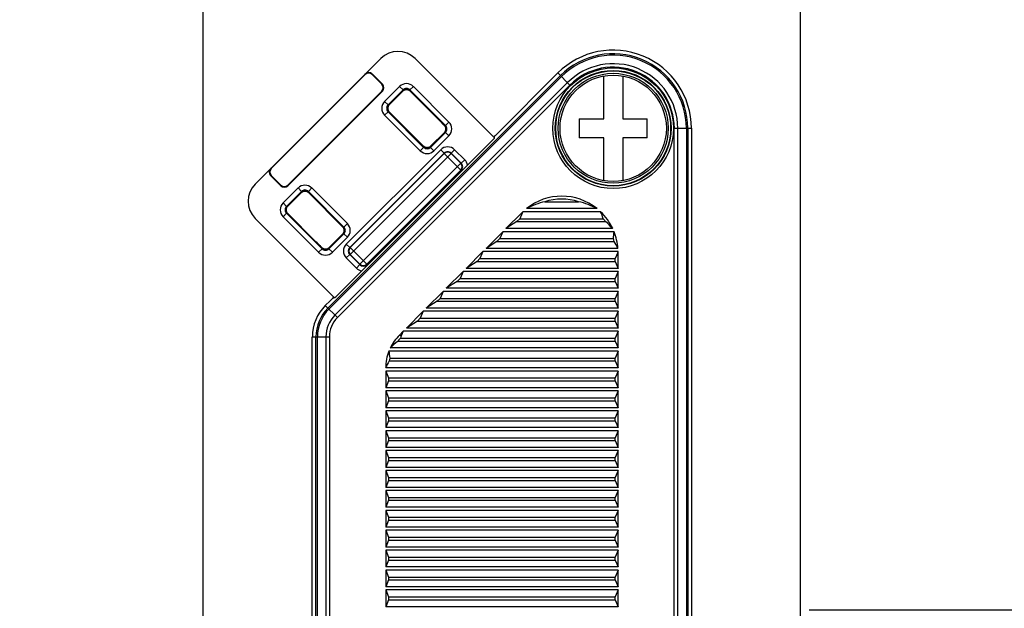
# Model space of a CAD drawing. Header units: inches. Extents: x 0 to 22, y 0 to 17.
# Tile 33 of 36: x 10.9 to 12.9, y 12.9 to 14.1. Entities that reach past the tile are written whole.
import ezdxf

# ---------------------------------------------------------------- set-up
doc = ezdxf.new("R2010")
doc.units = ezdxf.units.IN
doc.header["$LTSCALE"] = 1.21
doc.header["$MEASUREMENT"] = 0
doc.layers.get('0').update_dxf_attribs({"linetype": 'CONTINUOUS'})
doc.layers.add('DIMENSIONS', color=7, linetype='CONTINUOUS')
doc.styles.get("Standard").update_dxf_attribs({"font": 'txt', "width": 0.8})
doc.dimstyles.new('DIMSTYLE_1', dxfattribs={"dimtxt": 0.125, "dimasz": 0.18, "dimexe": 0.125, "dimexo": 0.0625, "dimgap": 0.0625, "dimtad": 0, "dimtih": 1, "dimtoh": 1, "dimzin": 4, "dimdsep": 46, "dimtxsty": 'STANDARD', "dimblk": '_FILLED', "dimblk1": '_FILLED', "dimblk2": '_FILLED', "dimcen": 0.09, "dimadec": 0, "dimazin": 0, "dimtp": 0.001, "dimtm": 0.001, "dimtfac": 1, "dimtofl": 0, "dimtmove": 0, "dimatfit": 3, "dimldrblk": '_FILLED', "dimfxl": 1, "dimtolj": 1, "dimtzin": 4, "dimarcsym": 0})

# ---------------------------------------------------------------- blocks, each defined once
blk = doc.blocks.new('_FILLED')
at = {"color": 0, "linetype": 'BYBLOCK'}
blk.add_solid([(0, 0), (-1, 0.174), (-1, -0.174)], dxfattribs=at)
blk = doc.blocks.new('*D9')
at = {"layer": 'DIMENSIONS', "color": 2, "linetype": 'CONTINUOUS'}
for p, q in [((13.242, 12.9158), (13.242, 13.2758)), ((12.5106, 12.9158), (13.367, 12.9158)), ((12.4645, 12.3169), (13.367, 12.3169)), ((13.242, 12.3169), (13.242, 11.9569))]:
    blk.add_line(p, q, dxfattribs=at)
at = {"layer": 'DIMENSIONS', "color": 2, "linetype": 'CONTINUOUS', "xscale": 0.18, "yscale": 0.18, "zscale": 0.18}
for p, rotation in [((13.242, 12.9158), 270), ((13.242, 12.3169), 90)]:
    blk.add_blockref('_FILLED', p, dxfattribs=dict(at, rotation=rotation))
at = {"layer": 'DIMENSIONS', "color": 2, "linetype": 'CONTINUOUS', "insert": (13.242, 12.6789), "char_height": 0.125, "width": 1.025, "attachment_point": 2, "line_spacing_factor": 0.9}
blk.add_mtext('.60{\\Ftxt.shx;\\W1.000000;\\H0.125000; }[15.2]', dxfattribs=at)
blk = doc.blocks.new('*D11')
at = {"layer": 'DIMENSIONS', "color": 2, "linetype": 'CONTINUOUS'}
for p, q in [((11.2624, 12.2883), (11.2624, 14.9435)), ((12.493, 12.2883), (12.493, 14.9435)), ((11.2624, 14.8185), (10.8853, 14.8185)), ((12.493, 14.8185), (12.853, 14.8185))]:
    blk.add_line(p, q, dxfattribs=at)
at = {"layer": 'DIMENSIONS', "color": 2, "linetype": 'CONTINUOUS', "xscale": 0.18, "yscale": 0.18, "zscale": 0.18}
blk.add_blockref('_FILLED', (11.2624, 14.8185), dxfattribs=at)
at = {"layer": 'DIMENSIONS', "color": 2, "linetype": 'CONTINUOUS', "xscale": 0.18, "yscale": 0.18, "zscale": 0.18, "rotation": 180}
blk.add_blockref('_FILLED', (12.493, 14.8185), dxfattribs=at)
at = {"layer": 'DIMENSIONS', "color": 2, "linetype": 'CONTINUOUS', "insert": (10.8228, 14.881), "char_height": 0.125, "width": 1.325, "attachment_point": 3, "line_spacing_factor": 0.9}
blk.add_mtext('(1.23{\\Ftxt.shx;\\W1.000000;\\H0.125000; }[31.3])', dxfattribs=at)

msp = doc.modelspace()

# ---------------------------------------------------------------- linework, layer by layer
at = {"color": 7, "linetype": 'CONTINUOUS'}
for p, q in [((11.3697, 13.7929), (11.6283, 14.0515)), ((11.8617, 13.8889), (11.699, 14.0515)), ((11.5962, 14.0185), (11.4027, 13.825)), ((11.5194, 13.5375), (11.9984, 14.0165)), ((11.5215, 13.5354), (12.0005, 14.0144)), ((11.5962, 14.0185), (11.5965, 14.0197)), ((11.6104, 14.0185), (11.6106, 14.0197)), ((11.6304, 13.9985), (11.6104, 14.0185)), ((11.6106, 14.0197), (11.6319, 13.9985)), ((11.8685, 13.8973), (11.9931, 14.0218)), ((12.018, 13.9969), (11.9931, 14.0218)), ((12.0875, 13.9274), (12.0875, 14.0157)), ((12.1265, 14.0157), (12.1265, 13.9274)), ((12.013, 14.0019), (11.534, 13.5229)), ((12.018, 13.9969), (11.539, 13.5179)), ((11.6304, 13.9985), (11.6319, 13.9985)), ((11.6363, 13.9631), (11.6672, 13.994)), ((11.6672, 13.994), (11.6743, 13.987)), ((11.6955, 13.994), (11.6884, 13.987)), ((11.6955, 13.994), (11.7688, 13.9207)), ((11.4368, 13.7908), (11.6304, 13.9844)), ((11.4368, 13.7893), (11.6319, 13.9844)), ((11.6304, 13.9844), (11.6319, 13.9844)), ((11.6434, 13.9561), (11.6743, 13.987)), ((11.6743, 13.9847), (11.6456, 13.9561)), ((11.6743, 13.987), (11.6743, 13.9847)), ((11.6743, 13.9847), (11.6743, 13.9847)), ((11.6875, 13.9856), (11.6884, 13.9847)), ((11.6884, 13.987), (11.6884, 13.9847)), ((11.6884, 13.987), (11.7617, 13.9136)), ((11.6884, 13.9847), (11.6884, 13.9847)), ((11.6884, 13.9847), (11.7481, 13.9251)), ((11.6363, 13.9631), (11.6434, 13.9561)), ((11.6434, 13.9561), (11.6456, 13.9561)), ((11.6448, 13.9551), (11.6456, 13.9561)), ((11.6456, 13.9561), (11.6456, 13.9561)), ((11.6363, 13.9349), (11.6434, 13.9419)), ((11.7096, 13.8615), (11.6363, 13.9349)), ((11.7167, 13.8686), (11.6434, 13.9419)), ((11.6434, 13.9419), (11.6456, 13.9419)), ((11.6456, 13.9419), (11.6456, 13.9419)), ((11.6456, 13.9419), (11.7167, 13.8708)), ((11.7455, 13.9276), (11.7455, 13.9276)), ((11.7481, 13.9251), (11.7505, 13.9226)), ((11.7504, 13.9227), (11.7576, 13.9151)), ((11.7505, 13.9226), (11.752, 13.9211)), ((11.752, 13.9211), (11.7539, 13.9191)), ((11.7539, 13.9191), (11.755, 13.9179)), ((11.755, 13.9179), (11.756, 13.9169)), ((11.756, 13.9169), (11.7568, 13.916)), ((11.7568, 13.916), (11.7573, 13.9155)), ((11.7573, 13.9155), (11.7576, 13.9152)), ((11.7608, 13.912), (11.7576, 13.9152)), ((11.7617, 13.9136), (11.7595, 13.9136)), ((11.7602, 13.9127), (11.7595, 13.9136)), ((11.7607, 13.9121), (11.7602, 13.9127)), ((11.7605, 13.9123), (11.7607, 13.9122)), ((11.7688, 13.9207), (11.7617, 13.9136)), ((12.037, 13.9274), (12.037, 13.8884)), ((12.037, 13.9274), (12.0875, 13.9274)), ((12.1265, 13.9274), (12.177, 13.9274)), ((12.177, 13.8884), (12.177, 13.9274)), ((11.7308, 13.8708), (11.7595, 13.8995)), ((11.7617, 13.8995), (11.7308, 13.8686)), ((11.7688, 13.8924), (11.7379, 13.8615)), ((11.7602, 13.9002), (11.7595, 13.8995)), ((11.7595, 13.8995), (11.7595, 13.8995)), ((11.7617, 13.8995), (11.7595, 13.8995)), ((11.7688, 13.8924), (11.7617, 13.8995)), ((11.7624, 13.9071), (11.7624, 13.9062)), ((11.8617, 13.89), (11.8617, 13.887)), ((12.0875, 13.8884), (12.037, 13.8884)), ((12.0875, 13.8002), (12.0875, 13.8884)), ((12.1265, 13.8884), (12.1265, 13.8002)), ((12.177, 13.8884), (12.1265, 13.8884)), ((12.2328, 12.3458), (12.2328, 13.9079)), ((12.2328, 13.9079), (12.268, 13.9079)), ((12.2399, 12.3458), (12.2399, 13.9079)), ((12.2576, 13.9079), (12.2576, 12.3458)), ((12.2605, 13.9079), (12.2605, 12.3458)), ((12.268, 13.9079), (12.268, 12.3458)), ((11.5414, 13.5664), (11.8548, 13.8798)), ((11.7096, 13.8615), (11.7167, 13.8686)), ((11.7167, 13.8708), (11.7167, 13.8708)), ((11.7167, 13.8686), (11.7167, 13.8708)), ((11.7176, 13.87), (11.7167, 13.8708)), ((11.7308, 13.8686), (11.7308, 13.8708)), ((11.7308, 13.8708), (11.7308, 13.8708)), ((11.7379, 13.8615), (11.7308, 13.8686)), ((11.7521, 13.8638), (11.5574, 13.6691)), ((11.7591, 13.8567), (11.5645, 13.6621)), ((11.7591, 13.856), (11.5652, 13.6621)), ((11.5652, 13.6479), (11.7733, 13.856)), ((11.7521, 13.8638), (11.7591, 13.8567)), ((11.7591, 13.856), (11.7591, 13.8567)), ((11.7934, 13.8217), (11.7591, 13.856)), ((11.7803, 13.8638), (11.7733, 13.8567)), ((11.7733, 13.856), (11.7733, 13.8567)), ((11.7941, 13.8359), (11.7733, 13.8567)), ((11.7934, 13.8359), (11.7733, 13.856)), ((11.8012, 13.8429), (11.7803, 13.8638)), ((11.5853, 13.6278), (11.7934, 13.8359)), ((11.7934, 13.8359), (11.7941, 13.8359)), ((11.8012, 13.8429), (11.7941, 13.8359)), ((11.4027, 13.825), (11.4015, 13.8247)), ((11.4027, 13.8108), (11.4015, 13.8106)), ((11.4015, 13.8106), (11.4227, 13.7893)), ((11.4027, 13.8108), (11.4227, 13.7908)), ((11.5995, 13.6278), (11.7934, 13.8217)), ((11.5995, 13.6271), (11.7941, 13.8217)), ((11.7934, 13.8217), (11.7941, 13.8217)), ((11.7954, 13.8204), (11.7941, 13.8217)), ((11.4227, 13.7908), (11.4227, 13.7893)), ((11.4368, 13.7908), (11.4368, 13.7893)), ((11.4272, 13.754), (11.4581, 13.7849)), ((11.4342, 13.7469), (11.4651, 13.7778)), ((11.4651, 13.7756), (11.4365, 13.7469)), ((11.4581, 13.7849), (11.4651, 13.7778)), ((11.4651, 13.7778), (11.4651, 13.7756)), ((11.4651, 13.7756), (11.4651, 13.7756)), ((11.4783, 13.7764), (11.4793, 13.7756)), ((11.4863, 13.7849), (11.4793, 13.7778)), ((11.4793, 13.7778), (11.4793, 13.7756)), ((11.4793, 13.7778), (11.5526, 13.7045)), ((11.4793, 13.7756), (11.4793, 13.7756)), ((11.5504, 13.7045), (11.4793, 13.7756)), ((11.4863, 13.7849), (11.5596, 13.7116)), ((11.4272, 13.754), (11.4342, 13.7469)), ((11.4342, 13.7469), (11.4365, 13.7469)), ((11.4356, 13.746), (11.4365, 13.7469)), ((11.4365, 13.7469), (11.4365, 13.7469)), ((11.9662, 13.7566), (12.0357, 13.7566)), ((11.4272, 13.7257), (11.4342, 13.7328)), ((11.5076, 13.6595), (11.4342, 13.7328)), ((11.4342, 13.7328), (11.4365, 13.7328)), ((11.4365, 13.7328), (11.4365, 13.7328)), ((11.4365, 13.7328), (11.495, 13.6743)), ((11.9189, 13.734), (11.8862, 13.7013)), ((11.9197, 13.7333), (11.9147, 13.7216)), ((11.9189, 13.734), (11.9197, 13.7333)), ((12.0811, 13.7359), (11.9208, 13.7359)), ((12.0737, 13.7423), (11.9282, 13.7423)), ((11.5323, 13.5595), (11.3697, 13.7222)), ((11.5005, 13.6524), (11.4272, 13.7257)), ((11.5596, 13.7116), (11.5526, 13.7045)), ((11.9087, 13.7156), (11.8862, 13.7013)), ((11.9147, 13.7216), (11.9087, 13.7156)), ((11.9087, 13.7156), (12.091, 13.7156)), ((11.9147, 13.7216), (12.0864, 13.7216)), ((11.5217, 13.6617), (11.5504, 13.6904)), ((11.5526, 13.6904), (11.5217, 13.6595)), ((11.5504, 13.7045), (11.5504, 13.7045)), ((11.5526, 13.7045), (11.5504, 13.7045)), ((11.5512, 13.6913), (11.5504, 13.6904)), ((11.5504, 13.6904), (11.5504, 13.6904)), ((11.5526, 13.6904), (11.5504, 13.6904)), ((11.5596, 13.6833), (11.5526, 13.6904)), ((11.8798, 13.6949), (11.8452, 13.6603)), ((11.8798, 13.6949), (11.8737, 13.6806)), ((12.1087, 13.6949), (11.8798, 13.6949)), ((12.1059, 13.7013), (11.8862, 13.7013)), ((11.4935, 13.6757), (11.4935, 13.6757)), ((11.4974, 13.6719), (11.495, 13.6743)), ((11.4997, 13.6696), (11.4974, 13.6719)), ((11.4984, 13.6708), (11.506, 13.6636)), ((11.5017, 13.6677), (11.4997, 13.6696)), ((11.5029, 13.6665), (11.5017, 13.6677)), ((11.504, 13.6655), (11.5029, 13.6665)), ((11.5049, 13.6647), (11.504, 13.6655)), ((11.5596, 13.6833), (11.5288, 13.6524)), ((11.5574, 13.6691), (11.5645, 13.6621)), ((11.8677, 13.6746), (11.8452, 13.6603)), ((11.8737, 13.6806), (11.8677, 13.6746)), ((11.8677, 13.6746), (12.1088, 13.6746)), ((11.8737, 13.6806), (12.1074, 13.6806)), ((11.5005, 13.6524), (11.5076, 13.6595)), ((11.5057, 13.6639), (11.5049, 13.6647)), ((11.5057, 13.6639), (11.506, 13.6636)), ((11.506, 13.6636), (11.5092, 13.6604)), ((11.5076, 13.6595), (11.5076, 13.6617)), ((11.5085, 13.661), (11.5076, 13.6617)), ((11.5091, 13.6605), (11.5085, 13.661)), ((11.5217, 13.6617), (11.5217, 13.6617)), ((11.5217, 13.6595), (11.5217, 13.6617)), ((11.5288, 13.6524), (11.5217, 13.6595)), ((11.5574, 13.6409), (11.5645, 13.6479)), ((11.5652, 13.6621), (11.5645, 13.6621)), ((11.5645, 13.6479), (11.5853, 13.6271)), ((11.5652, 13.6479), (11.5645, 13.6479)), ((11.5995, 13.6278), (11.5652, 13.6621)), ((11.5652, 13.6479), (11.5853, 13.6278)), ((11.8388, 13.6539), (11.8042, 13.6193)), ((11.8388, 13.6539), (11.8327, 13.6396)), ((12.1169, 13.6539), (11.8388, 13.6539)), ((12.1167, 13.6603), (11.8452, 13.6603)), ((12.1162, 13.652), (12.1112, 13.6396)), ((12.117, 13.652), (12.1162, 13.652)), ((12.117, 13.6193), (12.117, 13.652)), ((11.5574, 13.6409), (11.5783, 13.62)), ((11.5783, 13.62), (11.5853, 13.6271)), ((11.5853, 13.6278), (11.5853, 13.6271)), ((11.5995, 13.6278), (11.5995, 13.6271)), ((11.6008, 13.6258), (11.5995, 13.6271)), ((11.8267, 13.6336), (11.8042, 13.6193)), ((11.8327, 13.6396), (11.8267, 13.6336)), ((11.8267, 13.6336), (12.1112, 13.6336)), ((11.8327, 13.6396), (12.1112, 13.6396)), ((12.1112, 13.6336), (12.1112, 13.6396)), ((12.1112, 13.6336), (12.117, 13.6193)), ((11.7978, 13.6129), (11.7632, 13.5783)), ((11.7978, 13.6129), (11.7917, 13.5986)), ((12.117, 13.6129), (11.7978, 13.6129)), ((12.117, 13.6193), (11.8042, 13.6193)), ((12.117, 13.6129), (12.1112, 13.5986)), ((12.117, 13.5783), (12.117, 13.6129)), ((11.7857, 13.5926), (11.7632, 13.5783)), ((11.7917, 13.5986), (11.7857, 13.5926)), ((11.7857, 13.5926), (12.1112, 13.5926)), ((11.7917, 13.5986), (12.1112, 13.5986)), ((12.1112, 13.5926), (12.1112, 13.5986)), ((12.1112, 13.5926), (12.117, 13.5783)), ((11.7568, 13.5719), (11.7222, 13.5373)), ((11.7568, 13.5719), (11.7507, 13.5576)), ((12.117, 13.5719), (11.7568, 13.5719)), ((12.117, 13.5783), (11.7632, 13.5783)), ((12.117, 13.5719), (12.1112, 13.5576)), ((12.117, 13.5373), (12.117, 13.5719)), ((11.5141, 13.5428), (11.5239, 13.5526)), ((11.5312, 13.5595), (11.5342, 13.5595)), ((11.7447, 13.5516), (11.7222, 13.5373)), ((11.7507, 13.5576), (11.7447, 13.5516)), ((11.7447, 13.5516), (12.1112, 13.5516)), ((11.7507, 13.5576), (12.1112, 13.5576)), ((12.1112, 13.5516), (12.1112, 13.5576)), ((12.1112, 13.5516), (12.117, 13.5373)), ((11.539, 13.5179), (11.5141, 13.5428)), ((11.7158, 13.5309), (11.6812, 13.4963)), ((11.7158, 13.5309), (11.7097, 13.5166)), ((12.117, 13.5309), (11.7158, 13.5309)), ((12.117, 13.5373), (11.7222, 13.5373)), ((12.117, 13.5309), (12.1112, 13.5166)), ((12.117, 13.4963), (12.117, 13.5309)), ((11.7037, 13.5106), (11.6812, 13.4963)), ((11.7097, 13.5166), (11.7037, 13.5106)), ((11.7037, 13.5106), (12.1112, 13.5106)), ((11.7097, 13.5166), (12.1112, 13.5166)), ((12.1112, 13.5106), (12.1112, 13.5166)), ((12.1112, 13.5106), (12.117, 13.4963)), ((11.6748, 13.4899), (11.6669, 13.482)), ((11.6748, 13.4899), (11.6707, 13.4804)), ((12.117, 13.4899), (11.6748, 13.4899)), ((12.117, 13.4963), (11.6812, 13.4963)), ((12.117, 13.4899), (12.1112, 13.4756)), ((12.117, 13.4553), (12.117, 13.4899)), ((11.4874, 12.3458), (11.4874, 13.4784)), ((11.4874, 13.4784), (11.5226, 13.4784)), ((11.4949, 12.3458), (11.4949, 13.4784)), ((11.4978, 12.3458), (11.4978, 13.4784)), ((11.5155, 13.4784), (11.5155, 12.3458)), ((11.5226, 13.4784), (11.5226, 12.3458)), ((11.6639, 13.4696), (12.1112, 13.4696)), ((11.6669, 13.482), (11.6707, 13.4804)), ((11.6689, 13.4756), (12.1112, 13.4756)), ((12.1112, 13.4696), (12.1112, 13.4756)), ((12.1112, 13.4696), (12.117, 13.4553)), ((12.117, 13.4489), (11.6451, 13.4489)), ((12.117, 13.4553), (11.6479, 13.4553)), ((12.117, 13.4489), (12.1112, 13.4346)), ((12.117, 13.4143), (12.117, 13.4489)), ((11.6458, 13.4286), (12.1112, 13.4286)), ((11.6471, 13.4346), (12.1112, 13.4346)), ((12.1112, 13.4286), (12.1112, 13.4346)), ((12.1112, 13.4286), (12.117, 13.4143)), ((12.117, 13.4143), (11.6385, 13.4143)), ((11.6385, 13.4079), (11.6385, 13.3733)), ((11.6385, 13.4079), (11.6442, 13.3936)), ((12.117, 13.4079), (11.6385, 13.4079)), ((12.117, 13.4079), (12.1112, 13.3936)), ((12.117, 13.3733), (12.117, 13.4079)), ((11.6442, 13.3876), (11.6385, 13.3733)), ((11.6442, 13.3936), (11.6442, 13.3876)), ((11.6442, 13.3936), (12.1112, 13.3936)), ((11.6442, 13.3876), (12.1112, 13.3876)), ((12.1112, 13.3876), (12.1112, 13.3936)), ((12.1112, 13.3876), (12.117, 13.3733)), ((12.117, 13.3733), (11.6385, 13.3733)), ((11.6385, 13.3669), (11.6385, 13.3323)), ((11.6385, 13.3669), (11.6442, 13.3526)), ((12.117, 13.3669), (11.6385, 13.3669)), ((12.117, 13.3669), (12.1112, 13.3526)), ((12.117, 13.3323), (12.117, 13.3669)), ((11.6442, 13.3466), (11.6385, 13.3323)), ((11.6442, 13.3526), (11.6442, 13.3466)), ((11.6442, 13.3526), (12.1112, 13.3526)), ((11.6442, 13.3466), (12.1112, 13.3466)), ((12.1112, 13.3466), (12.1112, 13.3526)), ((12.1112, 13.3466), (12.117, 13.3323)), ((12.117, 13.3323), (11.6385, 13.3323)), ((11.6385, 13.3259), (11.6385, 13.2913)), ((11.6385, 13.3259), (11.6442, 13.3116)), ((12.117, 13.3259), (11.6385, 13.3259)), ((12.117, 13.3259), (12.1112, 13.3116)), ((12.117, 13.2913), (12.117, 13.3259)), ((11.6442, 13.3056), (11.6385, 13.2913)), ((11.6442, 13.3116), (11.6442, 13.3056)), ((11.6442, 13.3116), (12.1112, 13.3116)), ((11.6442, 13.3056), (12.1112, 13.3056)), ((12.1112, 13.3056), (12.1112, 13.3116)), ((12.1112, 13.3056), (12.117, 13.2913)), ((12.117, 13.2913), (11.6385, 13.2913)), ((11.6385, 13.2849), (11.6385, 13.2503)), ((11.6385, 13.2849), (11.6442, 13.2706)), ((12.117, 13.2849), (11.6385, 13.2849)), ((12.117, 13.2849), (12.1112, 13.2706)), ((12.117, 13.2503), (12.117, 13.2849)), ((11.6442, 13.2646), (11.6385, 13.2503)), ((11.6442, 13.2706), (11.6442, 13.2646)), ((11.6442, 13.2706), (12.1112, 13.2706)), ((11.6442, 13.2646), (12.1112, 13.2646)), ((12.1112, 13.2646), (12.1112, 13.2706)), ((12.1112, 13.2646), (12.117, 13.2503)), ((12.117, 13.2503), (11.6385, 13.2503)), ((11.6385, 13.2439), (11.6385, 13.2093)), ((11.6385, 13.2439), (11.6442, 13.2296)), ((12.117, 13.2439), (11.6385, 13.2439)), ((12.117, 13.2439), (12.1112, 13.2296)), ((12.117, 13.2093), (12.117, 13.2439)), ((11.6442, 13.2236), (11.6385, 13.2093)), ((11.6442, 13.2296), (11.6442, 13.2236)), ((11.6442, 13.2296), (12.1112, 13.2296)), ((11.6442, 13.2236), (12.1112, 13.2236)), ((12.1112, 13.2236), (12.1112, 13.2296)), ((12.1112, 13.2236), (12.117, 13.2093)), ((12.117, 13.2093), (11.6385, 13.2093)), ((11.6385, 13.2029), (11.6385, 13.1683)), ((11.6385, 13.2029), (11.6442, 13.1886)), ((12.117, 13.2029), (11.6385, 13.2029)), ((12.117, 13.2029), (12.1112, 13.1886)), ((12.117, 13.1683), (12.117, 13.2029)), ((11.6442, 13.1826), (11.6385, 13.1683)), ((11.6442, 13.1886), (11.6442, 13.1826)), ((11.6442, 13.1886), (12.1112, 13.1886)), ((11.6442, 13.1826), (12.1112, 13.1826)), ((12.1112, 13.1826), (12.1112, 13.1886)), ((12.1112, 13.1826), (12.117, 13.1683)), ((12.117, 13.1683), (11.6385, 13.1683)), ((11.6385, 13.1619), (11.6385, 13.1273)), ((11.6385, 13.1619), (11.6442, 13.1476)), ((12.117, 13.1619), (11.6385, 13.1619)), ((12.117, 13.1619), (12.1112, 13.1476)), ((12.117, 13.1273), (12.117, 13.1619)), ((11.6442, 13.1416), (11.6385, 13.1273)), ((11.6442, 13.1476), (11.6442, 13.1416)), ((11.6442, 13.1476), (12.1112, 13.1476)), ((11.6442, 13.1416), (12.1112, 13.1416)), ((12.1112, 13.1416), (12.1112, 13.1476)), ((12.1112, 13.1416), (12.117, 13.1273)), ((12.117, 13.1273), (11.6385, 13.1273)), ((11.6385, 13.1209), (11.6385, 13.0863)), ((11.6385, 13.1209), (11.6442, 13.1066)), ((12.117, 13.1209), (11.6385, 13.1209)), ((12.117, 13.1209), (12.1112, 13.1066)), ((12.117, 13.0863), (12.117, 13.1209)), ((11.6442, 13.1006), (11.6385, 13.0863)), ((11.6442, 13.1066), (11.6442, 13.1006)), ((11.6442, 13.1066), (12.1112, 13.1066)), ((11.6442, 13.1006), (12.1112, 13.1006)), ((12.1112, 13.1006), (12.1112, 13.1066)), ((12.1112, 13.1006), (12.117, 13.0863)), ((12.117, 13.0863), (11.6385, 13.0863)), ((11.6385, 13.0799), (11.6385, 13.0453)), ((11.6385, 13.0799), (11.6442, 13.0656)), ((12.117, 13.0799), (11.6385, 13.0799)), ((12.117, 13.0799), (12.1112, 13.0656)), ((12.117, 13.0453), (12.117, 13.0799)), ((11.6442, 13.0596), (11.6385, 13.0453)), ((11.6442, 13.0656), (11.6442, 13.0596)), ((11.6442, 13.0656), (12.1112, 13.0656)), ((11.6442, 13.0596), (12.1112, 13.0596)), ((12.1112, 13.0596), (12.1112, 13.0656)), ((12.1112, 13.0596), (12.117, 13.0453)), ((12.117, 13.0453), (11.6385, 13.0453)), ((11.6385, 13.0389), (11.6385, 13.0043)), ((11.6385, 13.0389), (11.6442, 13.0246)), ((12.117, 13.0389), (11.6385, 13.0389)), ((12.117, 13.0389), (12.1112, 13.0246)), ((12.117, 13.0043), (12.117, 13.0389)), ((11.6442, 13.0186), (11.6385, 13.0043)), ((11.6442, 13.0246), (11.6442, 13.0186)), ((11.6442, 13.0246), (12.1112, 13.0246)), ((11.6442, 13.0186), (12.1112, 13.0186)), ((12.1112, 13.0186), (12.1112, 13.0246)), ((12.1112, 13.0186), (12.117, 13.0043)), ((12.117, 13.0043), (11.6385, 13.0043)), ((11.6385, 12.9979), (11.6385, 12.9633)), ((11.6385, 12.9979), (11.6442, 12.9836)), ((12.117, 12.9979), (11.6385, 12.9979)), ((12.117, 12.9979), (12.1112, 12.9836)), ((12.117, 12.9633), (12.117, 12.9979)), ((11.6442, 12.9776), (11.6385, 12.9633)), ((11.6442, 12.9836), (11.6442, 12.9776)), ((11.6442, 12.9836), (12.1112, 12.9836)), ((11.6442, 12.9776), (12.1112, 12.9776)), ((12.1112, 12.9776), (12.1112, 12.9836)), ((12.1112, 12.9776), (12.117, 12.9633)), ((12.117, 12.9633), (11.6385, 12.9633)), ((11.6385, 12.9569), (11.6385, 12.9223)), ((11.6385, 12.9569), (11.6442, 12.9426)), ((12.117, 12.9569), (11.6385, 12.9569)), ((12.117, 12.9569), (12.1112, 12.9426)), ((12.117, 12.9223), (12.117, 12.9569)), ((11.6442, 12.9366), (11.6385, 12.9223)), ((11.6442, 12.9426), (11.6442, 12.9366)), ((11.6442, 12.9426), (12.1112, 12.9426)), ((11.6442, 12.9366), (12.1112, 12.9366)), ((12.1112, 12.9366), (12.1112, 12.9426)), ((12.1112, 12.9366), (12.117, 12.9223)), ((12.117, 12.9223), (11.6385, 12.9223))]:
    msp.add_line(p, q, dxfattribs=at)
for points in [[(11.6743, 13.9847), (11.6745, 13.9849), (11.6755, 13.9857), (11.6766, 13.9864)], [(11.6766, 13.9864), (11.6777, 13.987), (11.6789, 13.9874), (11.6802, 13.9876), (11.6815, 13.9877), (11.6828, 13.9876), (11.684, 13.9873), (11.6853, 13.9869), (11.6864, 13.9863), (11.6875, 13.9856)], [(11.6439, 13.9442), (11.6434, 13.9454), (11.643, 13.9466), (11.6427, 13.9479), (11.6427, 13.9491), (11.6428, 13.9504), (11.6431, 13.9517), (11.6435, 13.9529), (11.6441, 13.9541), (11.6448, 13.9551)], [(11.6456, 13.9419), (11.6454, 13.9421), (11.6446, 13.9431), (11.6439, 13.9442)], [(11.7607, 13.9122), (11.7608, 13.912), (11.7609, 13.9118), (11.7611, 13.9115), (11.7613, 13.9111), (11.7615, 13.9106)], [(11.7615, 13.9106), (11.7618, 13.9101), (11.762, 13.9095), (11.7622, 13.9088)], [(11.7622, 13.9088), (11.7623, 13.908), (11.7624, 13.9071)], [(11.7624, 13.9062), (11.7623, 13.905), (11.762, 13.9038), (11.7616, 13.9025), (11.761, 13.9013), (11.7602, 13.9002)], [(11.7286, 13.8691), (11.7274, 13.8686), (11.7262, 13.8682), (11.7249, 13.868), (11.7236, 13.8679), (11.7223, 13.868), (11.7211, 13.8683), (11.7199, 13.8687), (11.7187, 13.8693), (11.7176, 13.87)], [(11.7308, 13.8708), (11.7306, 13.8706), (11.7297, 13.8698), (11.7286, 13.8691)], [(11.4651, 13.7756), (11.4653, 13.7758), (11.4663, 13.7766), (11.4674, 13.7773)], [(11.4674, 13.7773), (11.4686, 13.7778), (11.4698, 13.7782), (11.4711, 13.7784), (11.4723, 13.7785), (11.4736, 13.7784), (11.4749, 13.7781), (11.4761, 13.7777), (11.4773, 13.7771), (11.4783, 13.7764)], [(11.4348, 13.7351), (11.4342, 13.7362), (11.4338, 13.7374), (11.4336, 13.7387), (11.4335, 13.74), (11.4336, 13.7413), (11.4339, 13.7425), (11.4343, 13.7438), (11.4349, 13.7449), (11.4356, 13.746)], [(11.4365, 13.7328), (11.4363, 13.733), (11.4354, 13.734), (11.4348, 13.7351)], [(11.5504, 13.7045), (11.5505, 13.7043), (11.5514, 13.7033), (11.5521, 13.7022)], [(11.5521, 13.7022), (11.5526, 13.7011), (11.553, 13.6998), (11.5532, 13.6986), (11.5533, 13.6973), (11.5532, 13.696), (11.5529, 13.6947), (11.5525, 13.6935), (11.5519, 13.6924), (11.5512, 13.6913)], [(11.5147, 13.6588), (11.5137, 13.6588), (11.5129, 13.6589), (11.5121, 13.6591), (11.5114, 13.6593), (11.5107, 13.6596), (11.5102, 13.6598), (11.5098, 13.66), (11.5094, 13.6603), (11.5092, 13.6604), (11.509, 13.6606), (11.5089, 13.6606)], [(11.5197, 13.6601), (11.5184, 13.6595), (11.5171, 13.6591), (11.5159, 13.6589), (11.5147, 13.6588)], [(11.5217, 13.6617), (11.5209, 13.661), (11.5197, 13.6601)]]:
    msp.add_lwpolyline(points, dxfattribs=at)
for radius in [0.1242, 0.1192, 0.1183, 0.1133, 0.1095]:
    msp.add_circle((12.107, 13.9079), radius, dxfattribs=at)
for centre, radius, start, end in [((11.6637, 14.0162), 0.05, 44.9989, 134.9989), ((12.107, 13.9079), 0.161, 0, 134.9989), ((12.107, 13.9079), 0.1535, 0, 134.9989), ((12.107, 13.9079), 0.1506, 0, 134.9989), ((12.107, 13.9079), 0.1329, 360, 134.9989), ((12.107, 13.9079), 0.1259, 0, 134.9989), ((11.6036, 14.0126), 0.01, 44.9995, 135.01), ((11.6813, 13.9799), 0.02, 44.9897, 135.0078), ((11.6813, 13.9799), 0.00999, 44.9348, 135.0627), ((11.6813, 13.9777), 0.00998, 44.9796, 135.0669), ((11.6505, 13.949), 0.02, 134.9897, 225.0078), ((11.6504, 13.949), 0.00999, 134.9348, 225.0627), ((11.6527, 13.949), 0.00998, 134.9796, 225.0669), ((11.2331, 13.4152), 0.7247, 44.4575, 45.0044), ((11.7524, 13.9066), 0.01, 4.4231, 44.9474), ((11.8285, 13.9729), 0.091, 221.908, 222.3374), ((11.7547, 13.9066), 0.00999, 314.9348, 45.0627), ((11.7547, 13.9066), 0.02, 314.9897, 45.0078), ((11.7524, 13.9066), 0.01, 315.0518, 359.987), ((11.7525, 13.9066), 0.00997, 0.0032, 4.4389), ((11.7238, 13.8779), 0.00998, 224.9796, 315.0669), ((11.7238, 13.8757), 0.00999, 224.9348, 315.0627), ((11.7662, 13.8496), 0.02, 44.9904, 135.0073), ((11.7238, 13.8757), 0.02, 224.9897, 315.0078), ((11.7662, 13.8497), 0.00999, 44.9354, 135.0622), ((11.7662, 13.8489), 0.01, 45.0461, 134.9518), ((11.7863, 13.8288), 0.01, 315.0461, 44.9518), ((11.7871, 13.8288), 0.00999, 314.9354, 45.0622), ((11.7871, 13.8288), 0.02, 8.7362, 45.0074), ((11.405, 13.7575), 0.05, 134.9989, 224.9989), ((11.4722, 13.7707), 0.02, 44.9897, 135.0078), ((11.4722, 13.7708), 0.00999, 44.9348, 135.0627), ((11.4722, 13.7685), 0.00998, 44.9796, 135.0669), ((12.001, 13.652), 0.116, 51.1359, 128.8641), ((11.4413, 13.7399), 0.02, 134.9897, 225.0078), ((11.4413, 13.7399), 0.00999, 134.9348, 225.0627), ((11.4435, 13.7399), 0.00998, 134.9796, 225.0669), ((12.001, 13.652), 0.1102, 71.6198, 108.3802), ((12.001, 13.652), 0.116, 133.6853, 134.9989), ((12.001, 13.652), 0.116, 25.1626, 46.3147), ((11.5455, 13.6974), 0.02, 314.9897, 45.0078), ((12.001, 13.652), 0.1102, 35.2415, 39.1577), ((11.5433, 13.6974), 0.00998, 314.9796, 45.0669), ((11.5455, 13.6974), 0.00999, 314.9348, 45.0627), ((12.001, 13.652), 0.116, 4.1139, 21.6969), ((12.0107, 14.1928), 0.7314, 224.996, 225.5358), ((11.5715, 13.655), 0.02, 134.9903, 225.0073), ((12.001, 13.652), 0.1102, 11.8331, 15.0401), ((11.5146, 13.6665), 0.02, 224.9897, 315.0078), ((11.5146, 13.6687), 0.00997, 225.0711, 232.5906), ((11.5146, 13.6665), 0.00999, 224.9348, 315.0627), ((11.5146, 13.6687), 0.00999, 232.5033, 260.1107), ((11.4493, 13.5939), 0.0895, 47.6482, 48.0889), ((11.5146, 13.6688), 0.01, 260.0944, 265.753), ((11.5146, 13.6687), 0.00997, 265.7544, 269.9952), ((11.5146, 13.6688), 0.00999, 270.0111, 308.4033), ((11.5147, 13.6687), 0.00992, 308.3092, 314.94), ((11.5715, 13.655), 0.00999, 134.9354, 225.0622), ((11.5723, 13.655), 0.01, 135.0454, 224.9524), ((11.9819, 13.7063), 0.1448, 337.9912, 338.7933), ((12.001, 13.652), 0.116, 0, 0.931), ((11.5924, 13.6349), 0.01, 225.0454, 314.9524), ((11.5924, 13.6341), 0.00999, 224.9354, 315.0622), ((11.5924, 13.6341), 0.02, 224.9928, 261.2709), ((11.5785, 13.4784), 0.091, 134.9989, 180), ((11.5785, 13.4784), 0.0835, 134.9989, 180), ((11.5785, 13.4784), 0.0806, 134.9989, 180), ((11.5785, 13.4784), 0.0629, 134.9989, 180), ((11.5785, 13.4784), 0.0559, 134.9989, 180)]:
    msp.add_arc(centre, radius, start, end, dxfattribs=at)
for centre, major_axis, ratio, start_param, end_param in [((11.6033, 14.0114), (0.00196, 0.00981), 0.999505, -0.587716, 0.982624), ((11.6233, 13.9914), (0.01, 0), 0.999315, -0.785056, 0.785056), ((11.6248, 13.9914), (0.01, 0), 0.999315, -0.785056, 0.785056), ((11.8687, 13.8971), (0.00707, 0.00707), 0.026186, 1.570796, 3.115413), ((11.8546, 13.88), (0.00707, 0.00707), 0.026186, -1.570796, -0.02618), ((11.4086, 13.8176), (0.00981, 0.00196), 0.999505, 2.158969, 3.729308), ((11.4098, 13.8179), (-0.00981, -0.00196), 0.999505, -0.982624, 0.587716), ((11.4298, 13.7979), (0, -0.01), 0.999315, -0.785056, 0.785056), ((11.4298, 13.7964), (0, 0.01), 0.999315, -3.926648, -2.356537), ((12.001, 13.5783), (0, 0.1823), 0.914642, 0.20998, 0.451718), ((12.001, 13.5783), (0, 0.1823), 0.914642, -0.451718, -0.20998), ((12.001, 13.6917), (0, 0.0981), 0.914642, 1.103345, 1.132844), ((12.001, 13.6917), (0, 0.0981), 0.914642, -1.260786, -1.103345), ((12.001, 13.5863), (0, 0.1625), 0.914642, -0.784429, -0.650667), ((12.001, 13.6997), (0, 0.1179), 0.914642, -1.733246, -1.611451), ((12.001, 13.5943), (0, 0.1427), 0.914642, -1.089883, -0.973171), ((11.5412, 13.5666), (0.00707, 0.00707), 0.026186, -3.115413, -1.570796), ((11.5241, 13.5525), (0.00707, 0.00707), 0.026186, 0.02618, 1.570796), ((11.7678, 13.4), (0.122, -0.0505), 0.848028, 2.803783, 3.094748), ((11.7486, 13.4079), (0.1279, 0.0386), 0.709631, 2.064311, 2.238579), ((11.7736, 13.3976), (0.122, -0.0505), 0.848028, 2.851772, 2.92048), ((11.8114, 13.3819), (0.1302, -0.1152), 0.587894, -2.949269, -2.90128), ((11.7678, 13.4), (0.122, -0.0505), 0.848028, -3.125736, -2.812006), ((11.7915, 13.3902), (0.1302, -0.1152), 0.587894, -2.595602, -2.484239), ((11.7628, 13.402), (0.1279, 0.0386), 0.709631, 2.467187, 2.615011), ((11.7736, 13.3976), (0.122, -0.0505), 0.848028, -3.014372, -2.959829)]:
    msp.add_ellipse(centre, major_axis=major_axis, ratio=ratio, start_param=start_param, end_param=end_param, dxfattribs=at)
for points, knots in [([(11.7595, 13.9136), (11.7595, 13.9136), (11.7595, 13.9136), (11.7595, 13.9136), (11.7595, 13.9136), (11.7595, 13.9136), (11.7595, 13.9136)], [0, 0, 0, 0, 0.375595, 0.629433, 0.804602, 1, 1, 1, 1]), ([(11.5076, 13.6617), (11.5076, 13.6617), (11.5076, 13.6617), (11.5076, 13.6617), (11.5076, 13.6617), (11.5076, 13.6617), (11.5076, 13.6617)], [0, 0, 0, 0, 0.374668, 0.627754, 0.803086, 1, 1, 1, 1])]:
    msp.add_open_spline(points, degree=3, knots=knots, dxfattribs=at)

# ---------------------------------------------------------------- dimensions: what is measured, and where the dimension line sits
at = {"layer": 'DIMENSIONS', "color": 2, "linetype": 'CONTINUOUS'}
dim = msp.add_linear_dim(base=(12.493, 14.8185), p1=(11.2624, 12.2258), p2=(12.493, 12.2258), text='(<>)', dimstyle='DIMSTYLE_1', dxfattribs=at)
dim.commit()
dim.dimension.update_dxf_attribs({"geometry": '*D11', "text_midpoint": (10.1603, 14.8185), "dimtype": 160})
dim = msp.add_linear_dim(base=(13.242, 12.3169), p1=(12.4481, 12.9158), p2=(12.402, 12.3169), angle=270, dimstyle='DIMSTYLE_1', dxfattribs=at)
dim.commit()
dim.dimension.update_dxf_attribs({"geometry": '*D9', "text_midpoint": (13.242, 12.6164), "dimtype": 160})

doc.saveas('drawing.dxf')
